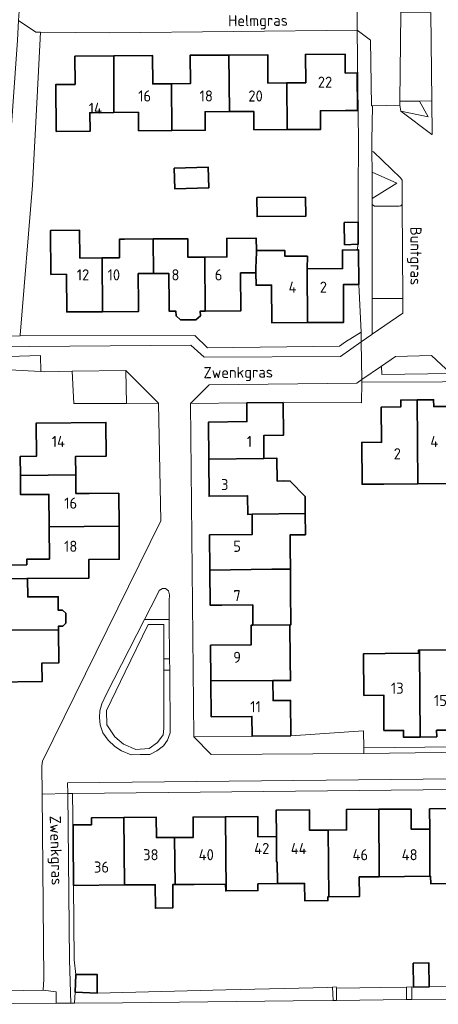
# Model space of a CAD drawing. Header units: metres. Extents: x 248349 to 248832, y 480496 to 481249.
# Tile 10 of 16: x 248663 to 248731, y 480807 to 480966. Entities that reach past the tile are written whole.
import ezdxf
from ezdxf.enums import TextEntityAlignment as Align

# ---------------------------------------------------------------- set-up
doc = ezdxf.new("R2010")
doc.units = ezdxf.units.M
for name, color, linetype, lineweight in [('B-XX-GR-GROENVOORZIENING-GV', 80, 'Continuous', 18), ('B-XX-IE-TERREINAFSCHEIDING_KUNSTMATIG_HEKWERK-G', 20, 'IE-TERREINAFSCHEIDING-KUNSTMATIG', 18), ('B-XX-OG-BEBOUWING-GV', 7, 'Continuous', 35), ('B-XX-OG-BEBOUWING-T18', 10, 'Continuous', 18), ('B-XX-OG-BEBOUWING_LOODS-GV', 7, 'Continuous', 35), ('B-XX-OG-TERREIN_ERF-GV', 7, 'Continuous', 18), ('B-XX-OG-TOPOGRAFIE-T18', 10, 'Continuous', 18), ('B-XX-VH-ONVERHARD-GV', 252, 'Continuous', 18), ('B-XX-VH-VERHARDING_OPEN-GV', 252, 'Continuous', 18)]:
    doc.layers.add(name, color=color, linetype=linetype, lineweight=lineweight)
doc.styles.add('NLCS-ISO-M-T18', font='NLCS-ISO.ttf', dxfattribs={"height": 1.8})
doc.linetypes.add('IE-TERREINAFSCHEIDING-KUNSTMATIG', pattern='A,4,[82,NLCS.SHX,S=0.75,R=90,X=0,Y=0],4,-2', length=10)

msp = doc.modelspace()

# ---------------------------------------------------------------- linework, layer by layer
at = {"layer": 'B-XX-GR-GROENVOORZIENING-GV'}
for points in [[(248661.222, 480947.022), (248660.622, 480938.622), (248659.567, 480925.122), (248657.978, 480915.078), (248662.803, 480915.091), (248662.822, 480915.233), (248664.8, 480939.53), (248664.801, 480939.548), (248665.552, 480953.868), (248666.1, 480964.33), (248665.35, 480964.33), (248662.549, 480966.211), (248662.36, 480963.04)], [(248727.598, 480953.183), (248724.417, 480953.14), (248724.41, 480952.49), (248724.59, 480951.55), (248728.999, 480950.601)], [(248727.598, 480953.183), (248728.999, 480950.601), (248724.59, 480951.55), (248729.622, 480947.746), (248729.63, 480947.74), (248729.58, 480953.21)], [(248719.889, 480945), (248719.893, 480941.674), (248723.929, 480939.846), (248719.899, 480937.366), (248719.9, 480936.389), (248720.322, 480936.156), (248724.278, 480936.156), (248724.567, 480936.189), (248724.767, 480936.433), (248724.811, 480939.467), (248724.8, 480940.378), (248724.511, 480940.733), (248720.156, 480944.933)], [(248719.893, 480941.674), (248719.899, 480937.366), (248723.929, 480939.846)], [(248685.367, 480873.811), (248685.022, 480873.156), (248682.969, 480869.133), (248687.003, 480869.133), (248686.978, 480872.133), (248687.011, 480873.111), (248686.856, 480873.778), (248686.389, 480874.178), (248685.922, 480874.133)], [(248682.969, 480869.133), (248676.767, 480856.978), (248676.078, 480855.478), (248675.722, 480854.322), (248675.656, 480853.256), (248675.778, 480852.067), (248676.222, 480850.778), (248677.078, 480849.567), (248678.178, 480848.522), (248679.256, 480847.822), (248680.789, 480847.189), (248682.267, 480847.222), (248683.856, 480847.222), (248685, 480847.822), (248686.033, 480848.678), (248686.689, 480849.589), (248687.156, 480850.778), (248687.072, 480860.895), (248686.102, 480860.895), (248686.102, 480851.436), (248686.025, 480850.437), (248685.103, 480849.208), (248683.72, 480848.209), (248681.569, 480848.056), (248679.572, 480848.901), (248678.189, 480850.13), (248676.883, 480852.05), (248676.806, 480854.355), (248679.848, 480860.646), (248683.567, 480868.337), (248686.102, 480868.337), (248686.102, 480864.265), (248686.102, 480863.555), (248686.102, 480862.761), (248687.056, 480862.761), (248687.003, 480869.133)], [(248645.499, 480808.772), (248645.478, 480806.751), (248647.656, 480806.778), (248668.633, 480806.911), (248668.667, 480808.789), (248666.533, 480809.022), (248656.665, 480808.882), (248650.674, 480808.823)], [(248713.578, 480807.389), (248713.5, 480809.556), (248712.7, 480809.478), (248696.2, 480809.1), (248675.278, 480808.555), (248671.722, 480808.722), (248671.622, 480806.933), (248679.411, 480807.011), (248707.089, 480807.311)], [(248714.106, 480809.351), (248714.156, 480807.389), (248725.505, 480807.513), (248725.508, 480809.541), (248721.34, 480809.452), (248717.911, 480809.411)], [(248726.35, 480809.559), (248726.366, 480807.522), (248734.489, 480807.611), (248742.84, 480807.703), (248742.886, 480809.693), (248739.059, 480809.738), (248736.341, 480809.712), (248729.152, 480809.559), (248726.611, 480809.551)]]:
    msp.add_lwpolyline(points, close=True, dxfattribs=at)
at = {"layer": 'B-XX-IE-TERREINAFSCHEIDING_KUNSTMATIG_HEKWERK-G'}
for points in [[(248664.801, 480939.548), (248665.552, 480953.868)], [(248662.822, 480915.233), (248664.8, 480939.53)], [(248664.8, 480939.53), (248664.801, 480939.548)], [(248662.822, 480915.233), (248662.803, 480915.091)], [(248696.2, 480809.1), (248675.278, 480808.555)], [(248712.7, 480809.478), (248696.2, 480809.1)]]:
    msp.add_lwpolyline(points, dxfattribs=at)
at = {"layer": 'B-XX-OG-BEBOUWING-GV'}
for points in [[(248678.026, 480951.334), (248677.977, 480960.495), (248671.676, 480960.445), (248671.706, 480955.885), (248668.595, 480955.865), (248668.655, 480948.254), (248674.135, 480948.294), (248674.106, 480951.294)], [(248677.977, 480960.495), (248678.026, 480951.334), (248681.976, 480951.354), (248682.006, 480948.354), (248687.407, 480948.403), (248687.377, 480955.994), (248684.317, 480955.964), (248684.287, 480960.545)], [(248687.407, 480948.403), (248692.827, 480948.443), (248692.807, 480951.443), (248696.758, 480951.483), (248696.678, 480960.634), (248690.378, 480960.594), (248690.417, 480956.014), (248687.377, 480955.994)], [(248696.678, 480960.634), (248696.758, 480951.483), (248700.708, 480951.503), (248700.728, 480948.512), (248706.128, 480948.552), (248706.069, 480956.133), (248702.999, 480956.103), (248702.969, 480960.683)], [(248706.069, 480956.133), (248706.128, 480948.552), (248711.539, 480948.592), (248711.509, 480951.592), (248715.59, 480951.622), (248717.557, 480951.637), (248717.51, 480957.73), (248715.543, 480957.715), (248715.52, 480960.783), (248709.09, 480960.733), (248709.129, 480956.153)], [(248701.22, 480937.531), (248701.242, 480934.438), (248709.137, 480934.494), (248709.115, 480937.586)], [(248715.378, 480933.478), (248715.456, 480929.878), (248717.656, 480929.978), (248717.667, 480933.567), (248717.656, 480933.567)], [(248676.104, 480927.762), (248672.484, 480927.732), (248672.454, 480932.233), (248667.724, 480932.203), (248667.793, 480925.082), (248670.314, 480925.102), (248670.353, 480918.982), (248676.174, 480919.021)], [(248676.174, 480919.021), (248681.994, 480919.061), (248681.987, 480920.161), (248681.955, 480925.211), (248684.445, 480925.211), (248684.395, 480930.822), (248679.705, 480930.782), (248678.919, 480930.776), (248678.914, 480927.778), (248676.104, 480927.762)], [(248692.825, 480919.14), (248692.746, 480927.871), (248690.013, 480927.856), (248690.002, 480930.857), (248689.046, 480930.851), (248684.395, 480930.822), (248684.445, 480925.211), (248686.945, 480925.221), (248686.978, 480920.2), (248686.985, 480919.1), (248688.085, 480919.108), (248688.09, 480918.358), (248688.845, 480917.713), (248691.294, 480917.729), (248692.04, 480918.385), (248692.035, 480919.135)], [(248692.746, 480927.871), (248692.825, 480919.14), (248698.616, 480919.18), (248698.576, 480925.32), (248701.027, 480925.34), (248701.059, 480926.38), (248701.082, 480927.12), (248701.137, 480928.931), (248701.117, 480930.931), (248701.067, 480930.931), (248696.336, 480930.901), (248696.356, 480927.901)], [(248709.447, 480917.259), (248709.397, 480925.96), (248709.408, 480928.026), (248705.753, 480928.023), (248705.747, 480928.96), (248701.137, 480928.931), (248701.082, 480927.12), (248701.059, 480926.38), (248701.027, 480925.34), (248701.057, 480925.34), (248701.096, 480923.32), (248703.607, 480923.35), (248703.636, 480917.229)], [(248709.397, 480925.96), (248709.447, 480917.259), (248715.277, 480917.279), (248715.258, 480923.429), (248717.778, 480923.439), (248717.728, 480929.049), (248717.459, 480929.047), (248715.088, 480929.03), (248715.108, 480926.019)], [(248705.466, 480904.298), (248699.575, 480904.248), (248699.585, 480901.208), (248693.354, 480901.118), (248693.414, 480895.118), (248702.365, 480895.247), (248702.335, 480898.948), (248705.515, 480898.987)], [(248727.342, 480891.15), (248727.228, 480904.727), (248724.557, 480904.697), (248724.567, 480903.597), (248721.397, 480903.577), (248721.457, 480897.866), (248718.236, 480897.837), (248718.296, 480891.066), (248721.806, 480891.096)], [(248732.927, 480891.205), (248736.348, 480891.235), (248736.298, 480898.015), (248733.128, 480897.956), (248733.068, 480903.676), (248729.908, 480903.656), (248729.898, 480904.756), (248727.228, 480904.727), (248727.342, 480891.15)], [(248662.851, 480892.47), (248671.812, 480892.559), (248671.792, 480895.569), (248676.742, 480895.599), (248676.703, 480901.079), (248665.382, 480900.95), (248665.441, 480895.6), (248662.821, 480895.57)], [(248700.424, 480886.187), (248709.053, 480886.331), (248709.029, 480889.097), (248706.614, 480891.56), (248705.575, 480891.587), (248704.52, 480891.577), (248704.458, 480895.275), (248702.365, 480895.247), (248693.414, 480895.118), (248693.464, 480889.117), (248699.694, 480889.187), (248699.724, 480886.177)], [(248667.511, 480884.148), (248678.842, 480884.248), (248678.792, 480889.598), (248674.01, 480889.571), (248671.842, 480889.559), (248671.812, 480892.559), (248662.851, 480892.47), (248662.871, 480889.369), (248667.471, 480889.399)], [(248700.424, 480886.187), (248700.434, 480882.906), (248693.533, 480882.837), (248693.583, 480877.136), (248703.654, 480877.286), (248706.654, 480877.316), (248706.624, 480880.696), (248706.605, 480882.836), (248709.084, 480882.858), (248709.053, 480886.331)], [(248663.876, 480878.008), (248654.442, 480877.927), (248654.461, 480875.717), (248658.009, 480875.748), (248663.89, 480875.787), (248664, 480875.788), (248673.961, 480875.847), (248673.941, 480878.858), (248678.882, 480878.907), (248678.842, 480884.248), (248667.511, 480884.148), (248667.55, 480878.918), (248663.87, 480878.898)], [(248693.583, 480877.136), (248693.642, 480871.436), (248695.552, 480871.452), (248700.543, 480871.495), (248700.563, 480868.197), (248706.553, 480868.283), (248706.733, 480868.284), (248706.684, 480873.865), (248706.654, 480877.316), (248703.654, 480877.286)], [(248657.689, 480867.378), (248669, 480867.467), (248668.997, 480868.027), (248669.706, 480868.032), (248670.202, 480868.526), (248670.19, 480870.156), (248669.686, 480870.642), (248668.982, 480870.637), (248668.97, 480872.827), (248664.02, 480872.788), (248664, 480875.788), (248663.89, 480875.787), (248658.009, 480875.748), (248658.039, 480872.748), (248657.639, 480872.738)], [(248669, 480867.467), (248657.689, 480867.378), (248657.739, 480862.007), (248658.129, 480862.007), (248658.148, 480858.997), (248658.344, 480858.999), (248666.356, 480859.064), (248666.32, 480862.073), (248669.05, 480862.106)], [(248706.553, 480868.283), (248700.563, 480868.197), (248700.273, 480868.195), (248700.283, 480865.025), (248693.702, 480864.955), (248693.762, 480859.164), (248703.803, 480859.234), (248706.688, 480859.226), (248706.633, 480862.544)], [(248727.606, 480864.15), (248727.427, 480864.148), (248727.432, 480863.696), (248722.025, 480863.643), (248718.524, 480863.583), (248718.584, 480856.823), (248721.794, 480856.872), (248721.824, 480851.152), (248725.004, 480851.162), (248725.004, 480850.052), (248727.684, 480850.061)], [(248736.703, 480857.952), (248736.566, 480863.752), (248733.449, 480863.715), (248733.444, 480864.207), (248727.606, 480864.15), (248727.684, 480850.061), (248730.395, 480850.111), (248730.385, 480851.191), (248733.545, 480851.191), (248733.525, 480856.942), (248736.726, 480856.962)], [(248706.732, 480850.263), (248706.693, 480856.013), (248703.832, 480855.984), (248703.803, 480859.234), (248693.762, 480859.164), (248693.821, 480853.374), (248700.402, 480853.424), (248700.422, 480850.213)], [(248679.708, 480826.102), (248679.619, 480837.023), (248674.368, 480836.974), (248674.381, 480835.868), (248671.391, 480835.831), (248671.408, 480833.634), (248671.468, 480826.023)], [(248679.708, 480826.102), (248684.71, 480826.138), (248684.756, 480822.313), (248687.584, 480822.402), (248687.552, 480826.159), (248687.959, 480826.162), (248687.86, 480833.792), (248684.909, 480833.773), (248684.879, 480837.073), (248679.619, 480837.023)], [(248696.21, 480825.145), (248696.111, 480837.152), (248690.86, 480837.113), (248690.88, 480833.812), (248687.86, 480833.792), (248687.959, 480826.162), (248691.059, 480826.192), (248696.145, 480826.23), (248696.153, 480825.145)], [(248704.376, 480833.961), (248701.381, 480833.922), (248701.351, 480837.202), (248696.111, 480837.152), (248696.21, 480825.145), (248701.38, 480825.184), (248701.372, 480826.271), (248704.541, 480826.321), (248704.501, 480829.821), (248704.401, 480829.821)], [(248712.87, 480824.176), (248712.772, 480834.981), (248709.772, 480834.971), (248709.742, 480838.282), (248704.351, 480838.242), (248704.376, 480833.961), (248704.401, 480829.821), (248704.501, 480829.821), (248704.541, 480826.321), (248708.952, 480826.354), (248708.973, 480823.539), (248712.731, 480823.567), (248712.727, 480824.174)], [(248721.052, 480827.44), (248721.003, 480838.371), (248715.752, 480838.331), (248715.772, 480835.011), (248712.772, 480834.981), (248712.87, 480824.176), (248717.845, 480824.213), (248717.821, 480827.409)], [(248729.278, 480827.518), (248729.263, 480835.14), (248726.273, 480835.12), (248726.243, 480838.41), (248721.003, 480838.371), (248721.052, 480827.44)], [(248729.263, 480835.14), (248729.278, 480827.518), (248729.403, 480827.519), (248729.412, 480826.287), (248737.723, 480826.35), (248737.714, 480827.599), (248737.664, 480835.209), (248734.644, 480835.17), (248734.624, 480838.47), (248729.234, 480838.43)], [(248726.598, 480813.444), (248726.611, 480809.551), (248729.152, 480809.559), (248729.14, 480813.452)], [(248671.822, 480811.589), (248671.722, 480808.722), (248675.278, 480808.555), (248675.289, 480811.589)]]:
    msp.add_lwpolyline(points, close=True, dxfattribs=at)
at = {"layer": 'B-XX-OG-BEBOUWING_LOODS-GV'}
msp.add_lwpolyline([(248687.799, 480942.286), (248687.891, 480938.971), (248693.425, 480939.125), (248693.333, 480942.441)], close=True, dxfattribs=at)
at = {"layer": 'B-XX-OG-TERREIN_ERF-GV'}
for points in [[(248717.656, 480933.567), (248717.667, 480938.278), (248717.678, 480946.6), (248717.51, 480964.69), (248677.34, 480964.26), (248666.1, 480964.33), (248665.552, 480953.868), (248664.801, 480939.548), (248664.8, 480939.53), (248662.822, 480915.233), (248662.803, 480915.091), (248691.122, 480915.167), (248693.178, 480913.156), (248714.622, 480913.422), (248715.567, 480914.156), (248718.122, 480915.722), (248717.778, 480923.439), (248715.258, 480923.429), (248715.277, 480917.279), (248709.447, 480917.259), (248703.636, 480917.229), (248703.607, 480923.35), (248701.096, 480923.32), (248701.057, 480925.34), (248701.027, 480925.34), (248698.576, 480925.32), (248698.616, 480919.18), (248692.825, 480919.14), (248692.035, 480919.135), (248692.04, 480918.385), (248691.294, 480917.729), (248688.845, 480917.713), (248688.09, 480918.358), (248688.085, 480919.108), (248686.985, 480919.1), (248686.978, 480920.2), (248686.945, 480925.221), (248684.445, 480925.211), (248681.955, 480925.211), (248681.987, 480920.161), (248681.994, 480919.061), (248676.174, 480919.021), (248670.353, 480918.982), (248670.314, 480925.102), (248667.793, 480925.082), (248667.724, 480932.203), (248672.454, 480932.233), (248672.484, 480927.732), (248676.104, 480927.762), (248678.914, 480927.778), (248678.919, 480930.776), (248679.705, 480930.782), (248684.395, 480930.822), (248689.046, 480930.851), (248690.002, 480930.857), (248690.013, 480927.856), (248692.746, 480927.871), (248696.356, 480927.901), (248696.336, 480930.901), (248701.067, 480930.931), (248701.117, 480930.931), (248701.137, 480928.931), (248705.747, 480928.96), (248705.753, 480928.023), (248709.408, 480928.026), (248709.397, 480925.96), (248715.108, 480926.019), (248715.088, 480929.03), (248717.459, 480929.047), (248717.656, 480929.978), (248715.456, 480929.878), (248715.378, 480933.478)], [(248696.678, 480960.634), (248702.969, 480960.683), (248702.999, 480956.103), (248706.069, 480956.133), (248709.129, 480956.153), (248709.09, 480960.733), (248715.52, 480960.783), (248715.543, 480957.715), (248717.51, 480957.73), (248717.557, 480951.637), (248715.59, 480951.622), (248711.509, 480951.592), (248711.539, 480948.592), (248706.128, 480948.552), (248700.728, 480948.512), (248700.708, 480951.503), (248696.758, 480951.483), (248692.807, 480951.443), (248692.827, 480948.443), (248687.407, 480948.403), (248682.006, 480948.354), (248681.976, 480951.354), (248678.026, 480951.334), (248674.106, 480951.294), (248674.135, 480948.294), (248668.655, 480948.254), (248668.595, 480955.865), (248671.706, 480955.885), (248671.676, 480960.445), (248677.977, 480960.495), (248684.287, 480960.545), (248684.317, 480955.964), (248687.377, 480955.994), (248690.417, 480956.014), (248690.378, 480960.594)], [(248693.425, 480939.125), (248687.891, 480938.971), (248687.799, 480942.286), (248693.333, 480942.441)], [(248701.22, 480937.531), (248709.115, 480937.586), (248709.137, 480934.494), (248701.242, 480934.438)], [(248699.575, 480904.248), (248690.467, 480904.122), (248690.989, 480850.089), (248700.422, 480850.213), (248700.402, 480853.424), (248693.821, 480853.374), (248693.762, 480859.164), (248693.702, 480864.955), (248700.283, 480865.025), (248700.273, 480868.195), (248700.563, 480868.197), (248700.543, 480871.495), (248695.552, 480871.452), (248693.642, 480871.436), (248693.583, 480877.136), (248693.533, 480882.837), (248700.434, 480882.906), (248700.424, 480886.187), (248699.724, 480886.177), (248699.694, 480889.187), (248693.464, 480889.117), (248693.414, 480895.118), (248693.354, 480901.118), (248699.585, 480901.208)]]:
    msp.add_lwpolyline(points, close=True, dxfattribs=at)
for points in [[(248656.665, 480808.882), (248666.533, 480809.022), (248666.633, 480810.822), (248666.373, 480840.812), (248666.333, 480845.422), (248666.4, 480846.178), (248685.622, 480885.133), (248685.233, 480904.178), (248685.222, 480904.178), (248680.081, 480904.157), (248671.522, 480904.122), (248671.4, 480906.222), (248671.222, 480909.367), (248671.222, 480909.378), (248666.822, 480909.3), (248666.133, 480909.333), (248661.067, 480909.622)], [(248757.467, 480907.778), (248718.222, 480907.611), (248718.189, 480904.278), (248718.178, 480904.278), (248705.466, 480904.298), (248705.515, 480898.987), (248702.335, 480898.948), (248702.365, 480895.247), (248704.458, 480895.275), (248704.52, 480891.577), (248705.575, 480891.587), (248706.614, 480891.56), (248709.029, 480889.097), (248709.053, 480886.331), (248709.084, 480882.858), (248706.605, 480882.836), (248706.624, 480880.696), (248706.654, 480877.316), (248706.684, 480873.865), (248706.733, 480868.284), (248706.553, 480868.283), (248706.633, 480862.544), (248706.688, 480859.226), (248703.803, 480859.234), (248703.832, 480855.984), (248706.693, 480856.013), (248706.732, 480850.263), (248718.5, 480851.1), (248718.567, 480848.333), (248718.567, 480848.322), (248772.878, 480848.911)], [(248732.927, 480891.205), (248727.342, 480891.15), (248721.806, 480891.096), (248718.296, 480891.066), (248718.236, 480897.837), (248721.457, 480897.866), (248721.397, 480903.577), (248724.567, 480903.597), (248724.557, 480904.697), (248727.228, 480904.727), (248729.898, 480904.756), (248729.908, 480903.656), (248733.068, 480903.676)], [(248654.442, 480877.927), (248663.876, 480878.008), (248663.87, 480878.898), (248667.55, 480878.918), (248667.511, 480884.148), (248667.471, 480889.399), (248662.871, 480889.369), (248662.851, 480892.47), (248662.821, 480895.57), (248665.441, 480895.6), (248665.382, 480900.95), (248676.703, 480901.079), (248676.742, 480895.599), (248671.792, 480895.569), (248671.812, 480892.559), (248671.842, 480889.559), (248674.01, 480889.571), (248678.792, 480889.598), (248678.842, 480884.248), (248678.882, 480878.907), (248673.941, 480878.858), (248673.961, 480875.847), (248664, 480875.788), (248664.02, 480872.788), (248668.97, 480872.827), (248668.982, 480870.637), (248669.686, 480870.642), (248670.19, 480870.156), (248670.202, 480868.526), (248669.706, 480868.032), (248668.997, 480868.027), (248669, 480867.467), (248669.05, 480862.106), (248666.32, 480862.073), (248666.356, 480859.064), (248658.344, 480858.999)], [(248733.545, 480851.191), (248730.385, 480851.191), (248730.395, 480850.111), (248727.684, 480850.061), (248725.004, 480850.052), (248725.004, 480851.162), (248721.824, 480851.152), (248721.794, 480856.872), (248718.584, 480856.823), (248718.524, 480863.583), (248722.025, 480863.643), (248727.432, 480863.696), (248727.427, 480864.148), (248727.606, 480864.15), (248733.444, 480864.207)], [(248776.078, 480842.133), (248728.178, 480841.522), (248671.289, 480840.933), (248671.408, 480833.634), (248671.391, 480835.831), (248674.381, 480835.868), (248674.368, 480836.974), (248679.619, 480837.023), (248684.879, 480837.073), (248684.909, 480833.773), (248687.86, 480833.792), (248690.88, 480833.812), (248690.86, 480837.113), (248696.111, 480837.152), (248701.351, 480837.202), (248701.381, 480833.922), (248704.376, 480833.961), (248704.351, 480838.242), (248709.742, 480838.282), (248709.772, 480834.971), (248712.772, 480834.981), (248715.772, 480835.011), (248715.752, 480838.331), (248721.003, 480838.371), (248726.243, 480838.41), (248726.273, 480835.12), (248729.263, 480835.14), (248729.234, 480838.43), (248734.624, 480838.47)], [(248737.723, 480826.35), (248729.412, 480826.287), (248729.403, 480827.519), (248729.278, 480827.518), (248721.052, 480827.44), (248717.821, 480827.409), (248717.845, 480824.213), (248712.87, 480824.176), (248712.727, 480824.174), (248712.731, 480823.567), (248708.973, 480823.539), (248708.952, 480826.354), (248704.541, 480826.321), (248701.372, 480826.271), (248701.38, 480825.184), (248696.21, 480825.145), (248696.153, 480825.145), (248696.145, 480826.23), (248691.059, 480826.192), (248687.959, 480826.162), (248687.552, 480826.159), (248687.584, 480822.402), (248684.756, 480822.313), (248684.71, 480826.138), (248679.708, 480826.102), (248671.468, 480826.023), (248671.589, 480813.978), (248671.822, 480811.589), (248675.289, 480811.589), (248675.278, 480808.555), (248696.2, 480809.1), (248712.7, 480809.478), (248713.5, 480809.556), (248714.1, 480809.6), (248714.106, 480809.351), (248717.911, 480809.411), (248721.34, 480809.452), (248725.508, 480809.541), (248726.35, 480809.559), (248726.611, 480809.551), (248726.598, 480813.444), (248729.14, 480813.452), (248729.152, 480809.559), (248736.341, 480809.712)]]:
    msp.add_lwpolyline(points, dxfattribs=at)
at = {"layer": 'B-XX-VH-ONVERHARD-GV'}
for points in [[(248686.102, 480860.895), (248686.102, 480862.761), (248686.102, 480863.555), (248686.102, 480864.265), (248686.102, 480868.337), (248683.567, 480868.337), (248679.848, 480860.646), (248676.806, 480854.355), (248676.883, 480852.05), (248678.189, 480850.13), (248679.572, 480848.901), (248681.569, 480848.056), (248683.72, 480848.209), (248685.103, 480849.208), (248686.025, 480850.437), (248686.102, 480851.436)], [(248686.102, 480862.761), (248686.102, 480860.895), (248687.072, 480860.895), (248687.056, 480862.761)]]:
    msp.add_lwpolyline(points, close=True, dxfattribs=at)
at = {"layer": 'B-XX-VH-VERHARDING_OPEN-GV'}
for points in [[(248724.58, 480967.5), (248724.66, 480975.35), (248720.361, 480976.422), (248719.482, 480976.641), (248719.568, 480970.342), (248717.48, 480969.01), (248717.51, 480964.69), (248719.668, 480963.031), (248719.813, 480952.386), (248719.98, 480952.39), (248724.41, 480952.49), (248724.417, 480953.14)], [(248717.48, 480969.01), (248694.83, 480968.76), (248679.54, 480968.61), (248662.849, 480968.44), (248662.64, 480967.75), (248662.549, 480966.211), (248665.35, 480964.33), (248666.1, 480964.33), (248677.34, 480964.26), (248717.51, 480964.69)], [(248727.598, 480953.183), (248729.58, 480953.21), (248729.43, 480967.55), (248724.58, 480967.5), (248724.417, 480953.14)], [(248717.656, 480933.567), (248717.667, 480933.567), (248717.656, 480929.978), (248717.459, 480929.047), (248717.728, 480929.049), (248717.778, 480923.439), (248718.122, 480915.722), (248718.142, 480914.142), (248719.856, 480915.333), (248719.911, 480915.378), (248719.908, 480921.156), (248719.9, 480936.389), (248719.899, 480937.366), (248719.893, 480941.674), (248719.889, 480945), (248719.889, 480946.722), (248719.98, 480952.39), (248719.813, 480952.386), (248719.668, 480963.031), (248717.51, 480964.69), (248717.678, 480946.6), (248717.667, 480938.278)], [(248724.767, 480936.433), (248724.567, 480936.189), (248724.278, 480936.156), (248720.322, 480936.156), (248719.9, 480936.389), (248719.908, 480921.156), (248724.873, 480921.156)], [(248719.911, 480915.378), (248724.889, 480918.767), (248724.873, 480921.156), (248719.908, 480921.156)], [(248718.142, 480914.142), (248718.122, 480915.722), (248715.567, 480914.156), (248714.622, 480913.422), (248693.178, 480913.156), (248691.122, 480915.167), (248662.803, 480915.091), (248657.978, 480915.078), (248657.7, 480913.322), (248690.478, 480913.578), (248692.678, 480911.633), (248714.756, 480911.789)], [(248666.133, 480909.333), (248666.111, 480911.922), (248660.989, 480911.789), (248661.067, 480909.622)], [(248732.667, 480908.989), (248729.567, 480911.922), (248723.722, 480911.756), (248721.41, 480910.185), (248721.511, 480908.856)], [(248680.081, 480904.157), (248679.922, 480909.478), (248671.222, 480909.367), (248671.4, 480906.222), (248671.522, 480904.122)], [(248679.922, 480909.478), (248680.081, 480904.157), (248685.222, 480904.178)], [(248777.914, 480894.972), (248778.535, 480894.599), (248778.533, 480896.256), (248770.156, 480902.3), (248757.589, 480909.333), (248732.667, 480908.989), (248721.511, 480908.856), (248721.41, 480910.185), (248718.217, 480908.015), (248718.222, 480907.611), (248757.467, 480907.778), (248775.578, 480896.378)], [(248718.222, 480907.611), (248718.217, 480908.015), (248717.411, 480907.467), (248693.467, 480907.2), (248690.467, 480904.122), (248699.575, 480904.248), (248705.466, 480904.298), (248718.178, 480904.278), (248718.189, 480904.278)], [(248682.969, 480869.133), (248685.022, 480873.156), (248685.367, 480873.811), (248685.922, 480874.133), (248686.389, 480874.178), (248686.856, 480873.778), (248687.011, 480873.111), (248686.978, 480872.133), (248687.003, 480869.133), (248687.056, 480862.761), (248687.072, 480860.895), (248687.156, 480850.778), (248686.689, 480849.589), (248686.033, 480848.678), (248685, 480847.822), (248683.856, 480847.222), (248682.267, 480847.222), (248680.789, 480847.189), (248679.256, 480847.822), (248678.178, 480848.522), (248677.078, 480849.567), (248676.222, 480850.778), (248675.778, 480852.067), (248675.656, 480853.256), (248675.722, 480854.322), (248676.078, 480855.478), (248676.767, 480856.978)], [(248778.578, 480853.933), (248773.533, 480848.922), (248772.878, 480848.911), (248718.567, 480848.322), (248718.589, 480847.422), (248772.891, 480848.111), (248773.868, 480848.128), (248778.593, 480852.837)], [(248700.422, 480850.213), (248690.989, 480850.089), (248693.778, 480847.222), (248718.589, 480847.422), (248718.567, 480848.322), (248718.567, 480848.333), (248718.5, 480851.1), (248706.732, 480850.263)], [(248781.473, 480839.331), (248777.143, 480843.787), (248728.169, 480843.251), (248670.5, 480842.672), (248670.518, 480840.925), (248671.289, 480840.933), (248728.178, 480841.522), (248776.078, 480842.133), (248776.078, 480839.278), (248779.237, 480839.309)], [(248670.518, 480840.925), (248666.373, 480840.812), (248666.633, 480810.822), (248666.533, 480809.022), (248668.667, 480808.789), (248668.633, 480806.911), (248671.008, 480806.928), (248670.789, 480813.935)], [(248671.468, 480826.023), (248671.408, 480833.634), (248671.289, 480840.933), (248670.518, 480840.925), (248670.789, 480813.935), (248671.008, 480806.928), (248671.622, 480806.933), (248671.722, 480808.722), (248671.822, 480811.589), (248671.589, 480813.978)], [(248714.1, 480809.6), (248713.5, 480809.556), (248713.578, 480807.389), (248714.156, 480807.389), (248714.106, 480809.351)], [(248726.366, 480807.522), (248726.35, 480809.559), (248725.508, 480809.541), (248725.505, 480807.513)]]:
    msp.add_lwpolyline(points, close=True, dxfattribs=at)
for points in [[(248772.891, 480848.111), (248718.589, 480847.422), (248693.778, 480847.222), (248690.989, 480850.089), (248690.467, 480904.122), (248693.467, 480907.2), (248717.411, 480907.467), (248718.217, 480908.015), (248718.142, 480914.142), (248714.756, 480911.789), (248692.678, 480911.633), (248690.478, 480913.578), (248657.7, 480913.322)], [(248660.989, 480911.789), (248666.111, 480911.922), (248666.133, 480909.333), (248666.822, 480909.3), (248671.222, 480909.378), (248671.222, 480909.367), (248679.922, 480909.478), (248685.222, 480904.178), (248685.233, 480904.178), (248685.622, 480885.133), (248666.4, 480846.178), (248666.333, 480845.422), (248666.373, 480840.812), (248670.518, 480840.925), (248670.5, 480842.672), (248728.169, 480843.251), (248777.143, 480843.787)]]:
    msp.add_lwpolyline(points, dxfattribs=at)

# ---------------------------------------------------------------- texts
at = {"layer": 'B-XX-OG-BEBOUWING-T18', "style": 'NLCS-ISO-M-T18'}
for s, p in [('22', (248712.265, 480956.233)), ('16', (248683, 480954)), ('18', (248693, 480954)), ('20', (248701, 480954)), ('14', (248675, 480952)), ('12', (248673, 480925)), ('10', (248678, 480925)), ('8', (248688, 480925)), ('6', (248695, 480925)), ('4', (248707, 480923)), ('2', (248712, 480923)), ('14', (248669, 480898)), ('1', (248700, 480898)), ('4', (248730, 480898)), ('2', (248724, 480896)), ('3', (248696, 480891)), ('16', (248671, 480888)), ('18', (248671, 480881)), ('5', (248698, 480881)), ('7', (248698, 480873)), ('9', (248698, 480863)), ('13', (248724, 480858)), ('15', (248731, 480856)), ('11', (248701, 480855)), ('42', (248702, 480832)), ('44', (248708, 480832)), ('38', (248684, 480831)), ('40', (248693, 480831)), ('46', (248718, 480831)), ('48', (248726, 480831)), ('36', (248676, 480829))]:
    msp.add_text(s, height=1.8, dxfattribs=at).set_placement(p, align=Align.MIDDLE_CENTER)
at = {"layer": 'B-XX-OG-TOPOGRAFIE-T18', "style": 'NLCS-ISO-M-T18'}
for s, rotation, p in [('Helmgras', 0.5, (248701.401, 480966.24)), ('Buntgras', 270, (248727.027, 480928.063)), ('Zwenkgras', 0.6, (248698.184, 480909.2)), ('Zwenkgras', 271.6, (248668.652, 480831.698))]:
    msp.add_text(s, height=1.8, rotation=rotation, dxfattribs=at).set_placement(p, align=Align.MIDDLE_CENTER)

doc.saveas('drawing.dxf')
